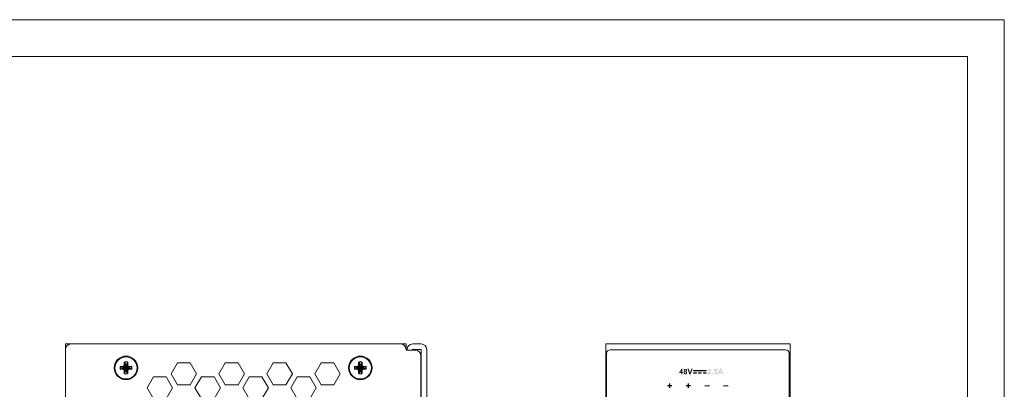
# Model space of a CAD drawing. Header units: millimetres. Extents: x 0 to 420, y 0 to 297.
# Tile 8 of 8: x 153 to 420, y 197 to 297. Entities that reach past the tile are written whole.
import ezdxf

# ---------------------------------------------------------------- set-up
doc = ezdxf.new("R2010")
doc.units = ezdxf.units.MM
doc.layers.get('0').update_dxf_attribs({"linetype": 'CONTINUOUS', "lineweight": 13})
doc.layers.add('Line', color=3, linetype='CONTINUOUS', lineweight=25)

msp = doc.modelspace()

# ---------------------------------------------------------------- hatches: boundary and pattern name
at = {"ltscale": 0.4}
h = msp.add_hatch(color=256, dxfattribs=at)
h.paths.add_polyline_path([(332.39, 201.07), (331.79, 201.07), (331.79, 201.31), (332.42, 202.24), (332.66, 202.24), (332.66, 201.31), (332.84, 201.31), (332.84, 201.07), (332.66, 201.07), (332.66, 200.77), (332.39, 200.77)])
h.paths.add_polyline_path([(332.05, 201.31), (332.39, 201.31), (332.39, 201.81)], flags=17)
h = msp.add_hatch(color=256, dxfattribs=at)
edge = h.paths.add_edge_path()
edge.add_spline(control_points=[(333.03, 201.41), (333.07, 201.48), (333.13, 201.53), (333.21, 201.56)], knot_values=[15, 15, 15, 15, 16, 16, 16, 16], degree=3, periodic=0)
edge.add_spline(control_points=[(333.21, 201.56), (333.14, 201.59), (333.09, 201.64), (333.06, 201.69)], knot_values=[0, 0, 0, 0, 1, 1, 1, 1], degree=3, periodic=0)
edge.add_spline(control_points=[(333.06, 201.69), (333.02, 201.74), (333.01, 201.8), (333.01, 201.87), (333.01, 201.97), (333.04, 202.06), (333.12, 202.14), (333.2, 202.21), (333.31, 202.24), (333.45, 202.24), (333.58, 202.24), (333.69, 202.21), (333.77, 202.14)], knot_values=[1, 1, 1, 1, 2, 2, 2, 3, 3, 3, 4, 4, 4, 5, 5, 5, 5], degree=3, periodic=0)
edge.add_spline(control_points=[(333.77, 202.14), (333.85, 202.06), (333.89, 201.97), (333.89, 201.87), (333.89, 201.8), (333.87, 201.74), (333.83, 201.68)], knot_values=[5, 5, 5, 5, 6, 6, 6, 7, 7, 7, 7], degree=3, periodic=0)
edge.add_spline(control_points=[(333.83, 201.68), (333.8, 201.63), (333.75, 201.59), (333.68, 201.56)], knot_values=[7, 7, 7, 7, 8, 8, 8, 8], degree=3, periodic=0)
edge.add_spline(control_points=[(333.68, 201.56), (333.76, 201.53), (333.83, 201.48), (333.87, 201.42)], knot_values=[8, 8, 8, 8, 9, 9, 9, 9], degree=3, periodic=0)
edge.add_spline(control_points=[(333.87, 201.42), (333.91, 201.36), (333.93, 201.29), (333.93, 201.2), (333.93, 201.07), (333.89, 200.96), (333.8, 200.87)], knot_values=[9, 9, 9, 9, 10, 10, 10, 11, 11, 11, 11], degree=3, periodic=0)
edge.add_spline(control_points=[(333.8, 200.87), (333.72, 200.79), (333.6, 200.75), (333.46, 200.75), (333.33, 200.75), (333.21, 200.78), (333.13, 200.85)], knot_values=[11, 11, 11, 11, 12, 12, 12, 13, 13, 13, 13], degree=3, periodic=0)
edge.add_spline(control_points=[(333.13, 200.85), (333.02, 200.93), (332.97, 201.05), (332.97, 201.19), (332.97, 201.27), (332.99, 201.34), (333.03, 201.41)], knot_values=[13, 13, 13, 13, 14, 14, 14, 15, 15, 15, 15], degree=3, periodic=0)
edge = h.paths.add_edge_path(flags=16)
edge.add_spline(control_points=[(333.25, 201.22), (333.25, 201.14), (333.27, 201.08), (333.31, 201.04), (333.34, 200.99), (333.39, 200.97), (333.45, 200.97), (333.51, 200.97), (333.56, 200.99), (333.6, 201.03)], knot_values=[0, 0, 0, 0, 1, 1, 1, 2, 2, 2, 3, 3, 3, 3], degree=3, periodic=0)
edge.add_spline(control_points=[(333.6, 201.03), (333.64, 201.08), (333.65, 201.14), (333.65, 201.22), (333.65, 201.28), (333.64, 201.34), (333.6, 201.38)], knot_values=[3, 3, 3, 3, 4, 4, 4, 5, 5, 5, 5], degree=3, periodic=0)
edge.add_spline(control_points=[(333.6, 201.38), (333.56, 201.42), (333.51, 201.44), (333.45, 201.44), (333.38, 201.44), (333.33, 201.42), (333.3, 201.37), (333.26, 201.32), (333.25, 201.27), (333.25, 201.22)], knot_values=[5, 5, 5, 5, 6, 6, 6, 7, 7, 7, 8, 8, 8, 8], degree=3, periodic=0)
edge = h.paths.add_edge_path(flags=16)
edge.add_spline(control_points=[(333.32, 201.71), (333.35, 201.68), (333.39, 201.67), (333.45, 201.67), (333.5, 201.67), (333.54, 201.68), (333.57, 201.72)], knot_values=[1, 1, 1, 1, 2, 2, 2, 3, 3, 3, 3], degree=3, periodic=0)
edge.add_spline(control_points=[(333.57, 201.72), (333.61, 201.75), (333.62, 201.79), (333.62, 201.85), (333.62, 201.9), (333.61, 201.94), (333.57, 201.97), (333.54, 202), (333.5, 202.02), (333.45, 202.02), (333.39, 202.02), (333.35, 202), (333.32, 201.97)], knot_values=[3, 3, 3, 3, 4, 4, 4, 5, 5, 5, 6, 6, 6, 7, 7, 7, 7], degree=3, periodic=0)
edge.add_spline(control_points=[(333.32, 201.97), (333.29, 201.94), (333.27, 201.9), (333.27, 201.85)], knot_values=[7, 7, 7, 7, 8, 8, 8, 8], degree=3, periodic=0)
edge.add_spline(control_points=[(333.27, 201.85), (333.27, 201.79), (333.29, 201.75), (333.32, 201.71)], knot_values=[0, 0, 0, 0, 1, 1, 1, 1], degree=3, periodic=0)
for points in [[(334.86, 200.77), (334.55, 200.77), (334.02, 202.24), (334.34, 202.24), (334.71, 201.15), (335.07, 202.24), (335.39, 202.24)], [(329.01, 197), (329.01, 197.48), (328.52, 197.48), (328.52, 197.81), (329.01, 197.81), (329.01, 198.3), (329.33, 198.3), (329.33, 197.81), (329.82, 197.81), (329.82, 197.48), (329.33, 197.48), (329.33, 197)], [(334.09, 197), (334.09, 197.48), (333.6, 197.48), (333.6, 197.81), (334.09, 197.81), (334.09, 198.3), (334.41, 198.3), (334.41, 197.81), (334.9, 197.81), (334.9, 197.48), (334.41, 197.48), (334.41, 197)], [(338.7, 197.5), (338.7, 197.8), (340, 197.8), (340, 197.5)], [(345.08, 197.5), (345.08, 197.8), (343.78, 197.8), (343.78, 197.5)]]:
    msp.add_hatch(color=256, dxfattribs=at).paths.add_polyline_path(points)
h = msp.add_hatch(color=256)
h.paths.add_polyline_path([(339.1, 201.75), (335.7, 201.75), (335.7, 201.65), (339.1, 201.65)])
h.paths.add_polyline_path([(336.43, 201.17), (335.7, 201.17), (335.7, 201.07), (336.43, 201.07)])
h.paths.add_polyline_path([(337.77, 201.17), (337.04, 201.17), (337.04, 201.07), (337.77, 201.07)])
h.paths.add_polyline_path([(339.1, 201.17), (338.37, 201.17), (338.37, 201.07), (339.1, 201.07)])
h.paths.add_polyline_path([(339.1, 201.75), (335.7, 201.75), (335.7, 201.65), (339.1, 201.65)])
h.paths.add_polyline_path([(336.43, 201.17), (335.7, 201.17), (335.7, 201.07), (336.43, 201.07)])
h.paths.add_polyline_path([(337.77, 201.17), (337.04, 201.17), (337.04, 201.07), (337.77, 201.07)])
h.paths.add_polyline_path([(339.1, 201.17), (338.37, 201.17), (338.37, 201.07), (339.1, 201.07)])
h = msp.add_hatch(color=256)
h.paths.add_polyline_path([(339.1, 201.75), (335.7, 201.75), (335.7, 201.65), (339.1, 201.65)])
h.paths.add_polyline_path([(337.77, 201.17), (337.04, 201.17), (337.04, 201.07), (337.77, 201.07)])
h.paths.add_polyline_path([(339.1, 201.17), (338.37, 201.17), (338.37, 201.07), (339.1, 201.07)])
h.paths.add_polyline_path([(336.43, 201.17), (335.7, 201.17), (335.7, 201.07), (336.43, 201.07)])
h = msp.add_hatch(color=256, dxfattribs=at)
h.paths.add_polyline_path([(342.77, 201.35), (343.17, 201.35), (342.97, 201.9)], flags=16)
h.paths.add_polyline_path([(343.13, 202.24), (343.72, 200.77), (343.39, 200.77), (343.27, 201.11), (342.68, 201.11), (342.56, 200.77), (342.25, 200.77), (342.82, 202.24)])
edge = h.paths.add_edge_path()
edge.add_spline(control_points=[(341.35, 200.86), (341.27, 200.93), (341.22, 201.03), (341.2, 201.15)], knot_values=[20, 20, 20, 20, 21, 21, 21, 21], degree=3, periodic=0)
edge.add_spline(control_points=[(341.2, 201.15), (341.2, 201.15), (341.48, 201.18), (341.48, 201.18)], knot_values=[0, 0, 0, 0, 1, 1, 1, 1], degree=3, periodic=0)
edge.add_spline(control_points=[(341.48, 201.18), (341.49, 201.11), (341.51, 201.06), (341.55, 201.03)], knot_values=[1, 1, 1, 1, 2, 2, 2, 2], degree=3, periodic=0)
edge.add_spline(control_points=[(341.55, 201.03), (341.59, 200.99), (341.63, 200.97), (341.69, 200.97), (341.74, 200.97), (341.79, 201), (341.83, 201.04)], knot_values=[2, 2, 2, 2, 3, 3, 3, 4, 4, 4, 4], degree=3, periodic=0)
edge.add_spline(control_points=[(341.83, 201.04), (341.88, 201.09), (341.9, 201.16), (341.9, 201.26), (341.9, 201.35), (341.88, 201.42), (341.84, 201.46)], knot_values=[4, 4, 4, 4, 5, 5, 5, 6, 6, 6, 6], degree=3, periodic=0)
edge.add_spline(control_points=[(341.84, 201.46), (341.79, 201.51), (341.74, 201.53), (341.68, 201.53), (341.6, 201.53), (341.53, 201.49), (341.46, 201.42)], knot_values=[6, 6, 6, 6, 7, 7, 7, 8, 8, 8, 8], degree=3, periodic=0)
edge.add_spline(control_points=[(341.46, 201.42), (341.46, 201.42), (341.23, 201.45), (341.23, 201.45)], knot_values=[8, 8, 8, 8, 9, 9, 9, 9], degree=3, periodic=0)
edge.add_spline(control_points=[(341.23, 201.45), (341.23, 201.45), (341.38, 202.22), (341.38, 202.22)], knot_values=[9, 9, 9, 9, 10, 10, 10, 10], degree=3, periodic=0)
edge.add_spline(control_points=[(341.38, 202.22), (341.38, 202.22), (342.12, 202.22), (342.12, 202.22)], knot_values=[10, 10, 10, 10, 11, 11, 11, 11], degree=3, periodic=0)
edge.add_spline(control_points=[(342.12, 202.22), (342.12, 202.22), (342.12, 201.95), (342.12, 201.95)], knot_values=[11, 11, 11, 11, 12, 12, 12, 12], degree=3, periodic=0)
edge.add_spline(control_points=[(342.12, 201.95), (342.12, 201.95), (341.59, 201.95), (341.59, 201.95)], knot_values=[12, 12, 12, 12, 13, 13, 13, 13], degree=3, periodic=0)
edge.add_spline(control_points=[(341.59, 201.95), (341.59, 201.95), (341.55, 201.71), (341.55, 201.71)], knot_values=[13, 13, 13, 13, 14, 14, 14, 14], degree=3, periodic=0)
edge.add_spline(control_points=[(341.55, 201.71), (341.61, 201.74), (341.67, 201.75), (341.74, 201.75), (341.86, 201.75), (341.97, 201.71), (342.05, 201.62)], knot_values=[14, 14, 14, 14, 15, 15, 15, 16, 16, 16, 16], degree=3, periodic=0)
edge.add_spline(control_points=[(342.05, 201.62), (342.14, 201.53), (342.18, 201.41), (342.18, 201.26), (342.18, 201.14), (342.15, 201.04), (342.08, 200.94)], knot_values=[16, 16, 16, 16, 17, 17, 17, 18, 18, 18, 18], degree=3, periodic=0)
edge.add_spline(control_points=[(342.08, 200.94), (341.98, 200.81), (341.85, 200.75), (341.68, 200.75), (341.55, 200.75), (341.44, 200.78), (341.35, 200.86)], knot_values=[18, 18, 18, 18, 19, 19, 19, 20, 20, 20, 20], degree=3, periodic=0)
h.paths.add_polyline_path([(340.97, 200.77), (340.69, 200.77), (340.69, 201.05), (340.97, 201.05)])
edge = h.paths.add_edge_path()
edge.add_spline(control_points=[(339.88, 201.03), (339.88, 201.03), (340.44, 201.03), (340.44, 201.03)], knot_values=[20, 20, 20, 20, 21, 21, 21, 21], degree=3, periodic=0)
edge.add_spline(control_points=[(340.44, 201.03), (340.44, 201.03), (340.44, 200.77), (340.44, 200.77)], knot_values=[0, 0, 0, 0, 1, 1, 1, 1], degree=3, periodic=0)
edge.add_spline(control_points=[(340.44, 200.77), (340.44, 200.77), (339.45, 200.77), (339.45, 200.77)], knot_values=[1, 1, 1, 1, 2, 2, 2, 2], degree=3, periodic=0)
edge.add_spline(control_points=[(339.45, 200.77), (339.46, 200.87), (339.5, 200.96), (339.55, 201.05)], knot_values=[2, 2, 2, 2, 3, 3, 3, 3], degree=3, periodic=0)
edge.add_spline(control_points=[(339.55, 201.05), (339.6, 201.14), (339.71, 201.26), (339.86, 201.4)], knot_values=[3, 3, 3, 3, 4, 4, 4, 4], degree=3, periodic=0)
edge.add_spline(control_points=[(339.86, 201.4), (339.99, 201.52), (340.07, 201.6), (340.1, 201.64)], knot_values=[4, 4, 4, 4, 5, 5, 5, 5], degree=3, periodic=0)
edge.add_spline(control_points=[(340.1, 201.64), (340.14, 201.7), (340.16, 201.76), (340.16, 201.82), (340.16, 201.88), (340.14, 201.93), (340.1, 201.96)], knot_values=[5, 5, 5, 5, 6, 6, 6, 7, 7, 7, 7], degree=3, periodic=0)
edge.add_spline(control_points=[(340.1, 201.96), (340.07, 201.99), (340.02, 202.01), (339.97, 202.01), (339.91, 202.01), (339.86, 201.99), (339.83, 201.96), (339.79, 201.92), (339.77, 201.86), (339.77, 201.78)], knot_values=[7, 7, 7, 7, 8, 8, 8, 9, 9, 9, 10, 10, 10, 10], degree=3, periodic=0)
edge.add_spline(control_points=[(339.77, 201.78), (339.77, 201.78), (339.49, 201.81), (339.49, 201.81)], knot_values=[10, 10, 10, 10, 11, 11, 11, 11], degree=3, periodic=0)
edge.add_spline(control_points=[(339.49, 201.81), (339.5, 201.96), (339.55, 202.07), (339.64, 202.14)], knot_values=[11, 11, 11, 11, 12, 12, 12, 12], degree=3, periodic=0)
edge.add_spline(control_points=[(339.64, 202.14), (339.73, 202.21), (339.84, 202.24), (339.97, 202.24), (340.12, 202.24), (340.23, 202.2), (340.31, 202.13)], knot_values=[12, 12, 12, 12, 13, 13, 13, 14, 14, 14, 14], degree=3, periodic=0)
edge.add_spline(control_points=[(340.31, 202.13), (340.4, 202.05), (340.44, 201.95), (340.44, 201.84), (340.44, 201.77), (340.43, 201.71), (340.4, 201.65), (340.38, 201.59), (340.34, 201.53), (340.29, 201.46)], knot_values=[14, 14, 14, 14, 15, 15, 15, 16, 16, 16, 17, 17, 17, 17], degree=3, periodic=0)
edge.add_spline(control_points=[(340.29, 201.46), (340.26, 201.42), (340.19, 201.35), (340.11, 201.27), (340.02, 201.19), (339.96, 201.14), (339.94, 201.11)], knot_values=[17, 17, 17, 17, 18, 18, 18, 19, 19, 19, 19], degree=3, periodic=0)
edge.add_spline(control_points=[(339.94, 201.11), (339.91, 201.08), (339.89, 201.06), (339.88, 201.03)], knot_values=[19, 19, 19, 19, 20, 20, 20, 20], degree=3, periodic=0)

# ---------------------------------------------------------------- linework, layer by layer
at = {"color": 7, "linetype": 'Continuous'}
for p, q in [((166.75, 209), (165.25, 209)), ((165.25, 209), (165.25, 207.5)), ((256.15, 209), (166.65, 209)), ((257.65, 209), (256.15, 209)), ((257.65, 207.5), (257.65, 209)), ((259.45, 209), (261.75, 209)), ((165.25, 207.5), (165.25, 88)), ((257.65, 207.5), (257.95, 207.5)), ((257.65, 207.5), (257.65, 207.3)), ((260.15, 207.3), (257.65, 207.3)), ((259.45, 207.5), (261.75, 207.5)), ((261.62, 206), (261.75, 206)), ((261.65, 174.74), (261.65, 205.8)), ((261.75, 207.5), (261.75, 175.11)), ((263.25, 207.5), (263.25, 175.52)), ((193.87, 200.86), (195.6, 203.86)), ((195.6, 203.86), (199.07, 203.86)), ((199.07, 203.86), (200.8, 200.86)), ((206.87, 200.86), (208.6, 203.86)), ((208.6, 203.86), (212.07, 203.86)), ((212.07, 203.86), (213.8, 200.86)), ((219.87, 200.86), (221.6, 203.86)), ((221.6, 203.86), (225.07, 203.86)), ((225.07, 203.86), (226.8, 200.86)), ((232.87, 200.86), (234.6, 203.86)), ((234.6, 203.86), (238.07, 203.86)), ((238.07, 203.86), (239.8, 200.86)), ((195.6, 197.86), (193.87, 200.86)), ((200.8, 200.86), (199.07, 197.86)), ((208.6, 197.86), (206.87, 200.86)), ((213.8, 200.86), (212.07, 197.86)), ((221.6, 197.86), (219.87, 200.86)), ((226.8, 200.86), (225.07, 197.86)), ((234.6, 197.86), (232.87, 200.86)), ((239.8, 200.86), (238.07, 197.86)), ((335.7, 201.75), (335.7, 201.65)), ((339.1, 201.75), (335.7, 201.75)), ((335.7, 201.65), (339.1, 201.65)), ((335.7, 201.17), (335.7, 201.07)), ((336.43, 201.17), (335.7, 201.17)), ((335.7, 201.07), (336.43, 201.07)), ((336.43, 201.07), (336.43, 201.17)), ((337.04, 201.17), (337.04, 201.07)), ((337.77, 201.17), (337.04, 201.17)), ((337.04, 201.07), (337.77, 201.07)), ((337.77, 201.07), (337.77, 201.17)), ((338.37, 201.17), (338.37, 201.07)), ((339.1, 201.17), (338.37, 201.17)), ((338.37, 201.07), (339.1, 201.07)), ((339.1, 201.65), (339.1, 201.75)), ((339.1, 201.07), (339.1, 201.17)), ((187.36, 197.11), (189.1, 200.1)), ((189.1, 200.1), (192.56, 200.1)), ((192.56, 200.1), (194.3, 197.11)), ((199.07, 197.86), (195.6, 197.86)), ((200.36, 197.11), (202.1, 200.1)), ((202.1, 200.1), (205.56, 200.1)), ((205.56, 200.1), (207.3, 197.11)), ((212.07, 197.86), (208.6, 197.86)), ((213.36, 197.11), (215.1, 200.1)), ((215.1, 200.1), (218.56, 200.1)), ((218.56, 200.1), (220.3, 197.11)), ((225.07, 197.86), (221.6, 197.86)), ((226.36, 197.11), (228.1, 200.1)), ((228.1, 200.1), (231.56, 200.1)), ((231.56, 200.1), (233.3, 197.11)), ((238.07, 197.86), (234.6, 197.86)), ((189.1, 194.11), (187.36, 197.11)), ((194.3, 197.11), (192.56, 194.11)), ((202.1, 194.11), (200.36, 197.11)), ((207.3, 197.11), (205.56, 194.11)), ((215.1, 194.11), (213.36, 197.11)), ((220.3, 197.11), (218.56, 194.11)), ((228.1, 194.11), (226.36, 197.11)), ((233.3, 197.11), (231.56, 194.11))]:
    msp.add_line(p, q, dxfattribs=at)
at = {"linetype": 'Continuous'}
for p, q in [((311.85, 209), (311.85, 175.52)), ((311.85, 209), (361.85, 209)), ((361.85, 209), (361.85, 175.52)), ((312.05, 171.52), (312.05, 206.42)), ((360.65, 207.42), (313.05, 207.42)), ((361.6, 206.65), (361.6, 125.6)), ((361.65, 125.48), (361.65, 206.42))]:
    msp.add_line(p, q, dxfattribs=at)
at = {"color": 7}
for p, q in [((335.7, 201.75), (335.7, 201.65)), ((339.1, 201.75), (335.7, 201.75)), ((335.7, 201.65), (339.1, 201.65)), ((335.7, 201.17), (335.7, 201.07)), ((336.43, 201.17), (335.7, 201.17)), ((335.7, 201.07), (336.43, 201.07)), ((336.43, 201.07), (336.43, 201.17)), ((337.04, 201.17), (337.04, 201.07)), ((337.77, 201.17), (337.04, 201.17)), ((337.04, 201.07), (337.77, 201.07)), ((337.77, 201.07), (337.77, 201.17)), ((338.37, 201.17), (338.37, 201.07)), ((339.1, 201.17), (338.37, 201.17)), ((338.37, 201.07), (339.1, 201.07)), ((339.1, 201.65), (339.1, 201.75)), ((339.1, 201.07), (339.1, 201.17))]:
    msp.add_line(p, q, dxfattribs=at)
at = {"ltscale": 5}
for points in [[(0, 0), (420, 0), (420, 297), (0, 297)], [(10, 10), (410, 10), (410, 287), (10, 287)]]:
    msp.add_lwpolyline(points, close=True, dxfattribs=at)
at = {"color": 7, "linetype": 'Continuous'}
for centre, radius in [((181.65, 202.5), 3.2), ((181.65, 202.5), 3), ((245.25, 202.5), 3.2), ((245.25, 202.5), 3)]:
    msp.add_circle(centre, radius, dxfattribs=at)
for centre, start, end in [((166.75, 207.5), 90, 180), ((256.15, 207.5), 0, 90), ((259.45, 207.5), 90, 180), ((261.75, 207.5), 0, 90), ((257.95, 207.5), 352.1211, 0), ((260.15, 205.8), 0, 90)]:
    msp.add_arc(centre, 1.5, start, end, dxfattribs=at)
at = {"linetype": 'Continuous'}
for centre, start, end in [((313.05, 206.42), 90, 180), ((360.65, 206.42), 0, 90)]:
    msp.add_arc(centre, 1, start, end, dxfattribs=at)
at = {"layer": 'Line', "color": 7}
for p, q in [((180.83, 202.87), (181.19, 203.07)), ((181.19, 203.07), (181.28, 203.32)), ((181.19, 203.07), (181.21, 202.94)), ((181.47, 203.39), (181.21, 202.94)), ((181.28, 203.32), (181.28, 204.06)), ((181.28, 204.06), (181.47, 203.43)), ((181.28, 203.32), (181.47, 203.39)), ((181.84, 201.57), (181.47, 203.43)), ((181.47, 203.43), (181.47, 203.39)), ((181.84, 203.43), (181.47, 201.57)), ((181.84, 201.61), (181.47, 203.39)), ((181.84, 203.39), (181.47, 201.61)), ((182.02, 204.06), (181.84, 203.43)), ((181.84, 203.39), (181.84, 203.43)), ((182.02, 203.32), (181.84, 203.39)), ((182.09, 202.94), (181.84, 203.39)), ((182.02, 204.06), (182.02, 203.32)), ((182.02, 203.32), (182.11, 203.07)), ((182.11, 203.07), (182.09, 202.94)), ((182.11, 203.07), (182.47, 202.87)), ((244.43, 202.87), (244.79, 203.07)), ((244.79, 203.07), (244.88, 203.32)), ((244.79, 203.07), (244.81, 202.94)), ((245.07, 203.39), (244.81, 202.94)), ((244.88, 203.32), (244.88, 204.06)), ((244.88, 204.06), (245.07, 203.43)), ((244.88, 203.32), (245.07, 203.39)), ((245.44, 201.57), (245.07, 203.43)), ((245.07, 203.43), (245.07, 203.39)), ((245.44, 203.43), (245.07, 201.57)), ((245.44, 201.61), (245.07, 203.39)), ((245.44, 203.39), (245.07, 201.61)), ((245.62, 204.06), (245.44, 203.43)), ((245.44, 203.39), (245.44, 203.43)), ((245.62, 203.32), (245.44, 203.39)), ((245.69, 202.94), (245.44, 203.39)), ((245.62, 204.06), (245.62, 203.32)), ((245.62, 203.32), (245.71, 203.07)), ((245.71, 203.07), (245.69, 202.94)), ((245.71, 203.07), (246.07, 202.87)), ((180.09, 202.87), (180.83, 202.87)), ((180.09, 202.87), (180.72, 202.69)), ((180.09, 202.13), (180.72, 202.32)), ((180.83, 202.13), (180.09, 202.13)), ((182.58, 202.69), (180.72, 202.32)), ((180.76, 202.69), (180.72, 202.69)), ((182.58, 202.32), (180.72, 202.69)), ((180.72, 202.32), (180.76, 202.32)), ((181.21, 202.94), (180.76, 202.69)), ((180.83, 202.87), (180.76, 202.69)), ((182.54, 202.69), (180.76, 202.32)), ((182.54, 202.32), (180.76, 202.69)), ((180.76, 202.32), (181.21, 202.06)), ((180.83, 202.13), (180.76, 202.32)), ((181.19, 201.93), (180.83, 202.13)), ((181.19, 201.93), (181.21, 202.06)), ((181.28, 201.68), (181.19, 201.93)), ((182.09, 202.94), (181.21, 202.06)), ((182.09, 202.06), (181.21, 202.94)), ((181.21, 202.06), (181.47, 201.61)), ((181.28, 200.94), (181.28, 201.68)), ((181.28, 201.68), (181.47, 201.61)), ((181.28, 200.94), (181.47, 201.57)), ((181.47, 201.61), (181.47, 201.57)), ((181.84, 201.61), (182.09, 202.06)), ((182.02, 201.68), (181.84, 201.61)), ((181.84, 201.57), (181.84, 201.61)), ((182.02, 200.94), (181.84, 201.57)), ((182.11, 201.93), (182.02, 201.68)), ((182.02, 201.68), (182.02, 200.94)), ((182.54, 202.69), (182.09, 202.94)), ((182.09, 202.06), (182.54, 202.32)), ((182.11, 201.93), (182.09, 202.06)), ((182.47, 202.13), (182.11, 201.93)), ((182.47, 202.87), (183.21, 202.87)), ((182.47, 202.87), (182.54, 202.69)), ((182.47, 202.13), (182.54, 202.32)), ((183.21, 202.13), (182.47, 202.13)), ((182.58, 202.69), (182.54, 202.69)), ((182.54, 202.32), (182.58, 202.32)), ((183.21, 202.87), (182.58, 202.69)), ((183.21, 202.13), (182.58, 202.32)), ((243.69, 202.87), (244.43, 202.87)), ((243.69, 202.87), (244.32, 202.69)), ((243.69, 202.13), (244.32, 202.32)), ((244.43, 202.13), (243.69, 202.13)), ((246.18, 202.69), (244.32, 202.32)), ((244.36, 202.69), (244.32, 202.69)), ((246.18, 202.32), (244.32, 202.69)), ((244.32, 202.32), (244.36, 202.32)), ((244.81, 202.94), (244.36, 202.69)), ((244.43, 202.87), (244.36, 202.69)), ((246.14, 202.69), (244.36, 202.32)), ((246.14, 202.32), (244.36, 202.69)), ((244.36, 202.32), (244.81, 202.06)), ((244.43, 202.13), (244.36, 202.32)), ((244.79, 201.93), (244.43, 202.13)), ((244.79, 201.93), (244.81, 202.06)), ((244.88, 201.68), (244.79, 201.93)), ((245.69, 202.94), (244.81, 202.06)), ((245.69, 202.06), (244.81, 202.94)), ((244.81, 202.06), (245.07, 201.61)), ((244.88, 200.94), (244.88, 201.68)), ((244.88, 201.68), (245.07, 201.61)), ((244.88, 200.94), (245.07, 201.57)), ((245.07, 201.61), (245.07, 201.57)), ((245.44, 201.61), (245.69, 202.06)), ((245.62, 201.68), (245.44, 201.61)), ((245.44, 201.57), (245.44, 201.61)), ((245.62, 200.94), (245.44, 201.57)), ((245.71, 201.93), (245.62, 201.68)), ((245.62, 201.68), (245.62, 200.94)), ((246.14, 202.69), (245.69, 202.94)), ((245.69, 202.06), (246.14, 202.32)), ((245.71, 201.93), (245.69, 202.06)), ((246.07, 202.13), (245.71, 201.93)), ((246.07, 202.87), (246.81, 202.87)), ((246.07, 202.87), (246.14, 202.69)), ((246.07, 202.13), (246.14, 202.32)), ((246.81, 202.13), (246.07, 202.13)), ((246.18, 202.69), (246.14, 202.69)), ((246.14, 202.32), (246.18, 202.32)), ((246.81, 202.87), (246.18, 202.69)), ((246.81, 202.13), (246.18, 202.32))]:
    msp.add_line(p, q, dxfattribs=at)
for centre, radius, start, end in [((181.65, 202.5), 1.6, 76.6293, 103.3707), ((181.65, 202.5), 0.95, 78.7706, 101.2294), ((245.25, 202.5), 1.6, 76.6293, 103.3707), ((245.25, 202.5), 0.95, 78.7706, 101.2294), ((181.65, 202.5), 1.6, 166.6293, 193.3707), ((181.65, 202.5), 0.95, 168.7706, 191.2294), ((181.65, 202.5), 1.6, 256.6293, 283.3707), ((181.65, 202.5), 0.95, 258.7706, 281.2294), ((181.65, 202.5), 0.95, 348.7706, 11.2294), ((181.65, 202.5), 1.6, 346.6293, 13.3707), ((245.25, 202.5), 1.6, 166.6293, 193.3707), ((245.25, 202.5), 0.95, 168.7706, 191.2294), ((245.25, 202.5), 1.6, 256.6293, 283.3707), ((245.25, 202.5), 0.95, 258.7706, 281.2294), ((245.25, 202.5), 0.95, 348.7706, 11.2294), ((245.25, 202.5), 1.6, 346.6293, 13.3707)]:
    msp.add_arc(centre, radius, start, end, dxfattribs=at)

doc.saveas('drawing.dxf')
